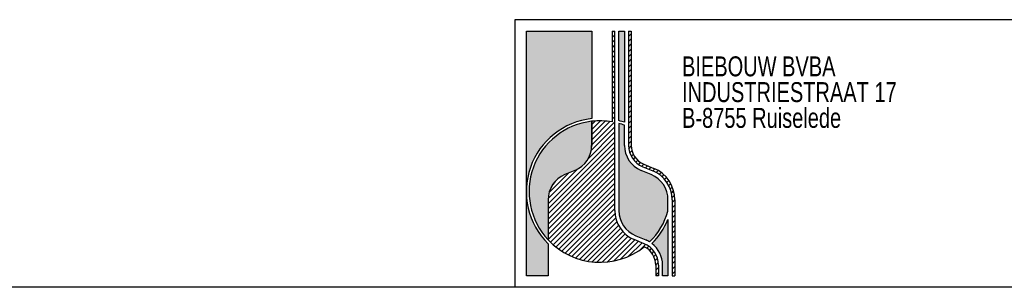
# Model space of a CAD drawing. Header units: millimetres. Extents: x 8 to 586, y 8 to 412.
# Tile 1 of 5: x 96 to 269, y 8 to 55. Entities that reach past the tile are written whole.
import ezdxf

# ---------------------------------------------------------------- set-up
doc = ezdxf.new("R2010")
doc.units = ezdxf.units.MM
doc.layers.add('HATCH', color=3, linetype='Continuous')
doc.layers.add('TEXT', color=2, linetype='Continuous')
doc.layers.add('OUTLINE', color=7, linetype='Continuous', lineweight=25)
doc.styles.add('SLDTEXTSTYLE0', font='TXT', dxfattribs={"width": 0.75})

# ---------------------------------------------------------------- blocks, each defined once
blk = doc.blocks.new('SW_NOTE_0_4')
at = {"layer": 'TEXT', "color": 0, "char_height": 3.5, "attachment_point": 1, "style": 'SLDTEXTSTYLE0'}
for s, insert in [('BIEBOUW BVBA', (0, 4.497652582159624)), ('INDUSTRIESTRAAT 17', (0, -0.02804194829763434)), ('B-8755 Ruiselede', (0, -4.553736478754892))]:
    blk.add_mtext(s, dxfattribs=dict(at, insert=insert))

msp = doc.modelspace()

# ---------------------------------------------------------------- hatches: boundary and pattern name
at = {"layer": 'HATCH'}
h = msp.add_hatch(color=256, dxfattribs=at)
edge = h.paths.add_edge_path(flags=0)
edge.add_arc((197.9000000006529, 24.81111111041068), 12.89999999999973, 96.37937020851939, 180, ccw=False)
edge.add_line((196.4666666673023, 37.63123418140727), (196.4666666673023, 52.99999999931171))
edge.add_line((196.4666666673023, 52.99999999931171), (185.0000000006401, 52.99999999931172))
edge.add_line((185.0000000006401, 52.99999999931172), (185.0000000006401, 24.81111111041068))
h = msp.add_hatch(dxfattribs=at)
h.set_pattern_fill('LINE', color=256, scale=0.2, angle=45.0000000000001, style=0)
h.set_pattern_definition([(45.0000000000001, (0, 0), (-0.4490128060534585, 0.4490128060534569), [])])
edge = h.paths.add_edge_path(flags=0)
edge.add_arc((193.600000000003, 23.37777777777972), 4.777777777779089, 112.6198649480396, 179.9999999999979)
edge.add_line((188.8222222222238, 23.37777777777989), (188.8222222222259, 16.33139675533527))
edge.add_arc((197.9000000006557, 24.81111111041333), 12.42222222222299, 223.0490797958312, 308.8040060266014)
edge.add_arc((204.1111111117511, 11.9111111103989), 3.583333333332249, 4.661160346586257e-11, 63.954669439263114, ccw=False)
edge.add_line((207.6944444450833, 11.91111111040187), (207.6944444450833, 9.999999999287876))
edge.add_line((207.6944444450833, 9.999999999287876), (208.172222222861, 9.999999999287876))
edge.add_line((208.172222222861, 9.999999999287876), (208.172222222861, 11.91111111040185))
edge.add_arc((204.1111111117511, 11.9111111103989), 4.061111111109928, 4.165230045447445e-11, 67.38013505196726)
edge.add_line((205.6730769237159, 15.65982905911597), (203.9089743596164, 16.39487179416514))
edge.add_arc((206.0222222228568, 21.46666666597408), 5.494444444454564, 179.9999999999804, 247.3801350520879, ccw=False)
edge.add_line((200.5277777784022, 21.46666666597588), (200.5277777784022, 53.00000000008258))
edge.add_line((200.5277777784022, 53.00000000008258), (200.0500000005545, 53.00000000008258))
edge.add_line((200.0500000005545, 53.00000000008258), (200.0500000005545, 37.04586100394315))
edge.add_arc((197.9000000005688, 24.81111111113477), 12.42222222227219, 80.03323369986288, 96.62580956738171)
edge.add_line((196.4666666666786, 37.15036394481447), (196.4666666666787, 32.93333333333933))
edge.add_arc((191.6888888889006, 32.93333333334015), 4.777777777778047, 292.6198649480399, 359.9999999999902, ccw=False)
edge.add_line((193.5264957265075, 28.52307692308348), (191.7623931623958, 27.78803418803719))
h = msp.add_hatch(color=256, dxfattribs=at)
edge = h.paths.add_edge_path(flags=0)
edge.add_arc((197.9000000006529, 24.81111111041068), 12.90000000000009, 70.52877936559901, 74.97388624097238, ccw=False)
edge.add_line((202.2000000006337, 36.97334774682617), (202.2000000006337, 52.99999999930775))
edge.add_line((202.2000000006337, 52.99999999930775), (201.2444444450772, 52.99999999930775))
edge.add_line((201.2444444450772, 52.99999999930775), (201.2444444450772, 37.27003126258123))
h = msp.add_hatch(dxfattribs=at)
h.set_pattern_fill('ANSI31', color=256, scale=0.2, style=0)
h.set_pattern_definition([(45, (0, 0), (-0.4490128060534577, 0.4490128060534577), [])])
edge = h.paths.add_edge_path(flags=0)
edge.add_line((210.5611111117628, 23.37777777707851), (210.5611111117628, 9.999999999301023))
edge.add_line((210.5611111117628, 9.999999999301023), (211.0388888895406, 9.999999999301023))
edge.add_line((211.0388888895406, 9.999999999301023), (211.0388888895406, 23.37777777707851))
edge.add_arc((205.0666666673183, 23.37777777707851), 5.972222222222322, 0, 67.38013505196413)
edge.add_line((207.3636752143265, 28.89059828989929), (205.5995726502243, 29.62564102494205))
edge.add_arc((206.9777777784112, 32.9333333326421), 3.583333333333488, 179.9999999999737, 247.3801350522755, ccw=False)
edge.add_line((203.3944444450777, 32.9333333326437), (203.3944444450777, 52.99999999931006))
edge.add_line((203.3944444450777, 52.99999999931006), (202.9166666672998, 52.99999999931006))
edge.add_line((202.9166666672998, 52.99999999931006), (202.9166666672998, 32.93333333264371))
edge.add_arc((206.9777777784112, 32.9333333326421), 4.061111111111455, 179.9999999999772, 247.3801350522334)
edge.add_line((205.4158119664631, 29.18461538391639), (207.1799145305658, 28.44957264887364))
edge.add_arc((205.0666666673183, 23.37777777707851), 5.494444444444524, -7.958078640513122e-13, 67.38013505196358, ccw=False)
h = msp.add_hatch(color=256, dxfattribs=at)
edge = h.paths.add_edge_path(flags=0)
edge.add_arc((193.600000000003, 23.37777777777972), 4.787777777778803, 112.6198649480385, 179.9999999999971, ccw=False)
edge.add_line((191.7585470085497, 27.79726495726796), (193.5226495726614, 28.53230769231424))
edge.add_arc((191.6888888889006, 32.93333333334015), 4.767777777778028, 292.6198649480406, 359.999999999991)
edge.add_line((196.4566666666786, 32.93333333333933), (196.4566666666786, 37.14919823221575))
edge.add_arc((197.9000000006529, 24.81111111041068), 12.42222222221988, 96.67224550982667, 222.9814690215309)
edge.add_line((188.8122222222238, 16.34211471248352), (188.8122222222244, 23.37777777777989))
h = msp.add_hatch(color=256, dxfattribs=at)
edge = h.paths.add_edge_path(flags=0)
edge.add_line((202.2000000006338, 32.93333333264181), (202.2000000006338, 36.46536376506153))
edge.add_arc((197.9000000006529, 24.81111111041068), 12.42222222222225, 69.74775325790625, 74.38150172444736)
edge.add_line((201.2444444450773, 36.77465140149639), (201.2444444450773, 21.46666666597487))
edge.add_arc((206.0222222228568, 21.46666666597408), 4.777777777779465, 179.9999999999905, 247.3801350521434)
edge.add_line((204.1846153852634, 17.05641025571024), (205.9487179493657, 16.32136752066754))
edge.add_arc((204.1111111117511, 11.9111111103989), 4.777777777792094, 58.207531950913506, 67.38013505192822, ccw=False)
edge.add_arc((197.9000000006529, 24.81111111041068), 12.42222222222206, 314.6385798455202, 344.0576313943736)
edge.add_line((209.8444444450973, 21.39909530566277), (209.8444444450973, 23.37777777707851))
edge.add_arc((205.0666666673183, 23.37777777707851), 4.777777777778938, 0, 67.38013505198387)
edge.add_line((206.9042735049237, 27.78803418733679), (205.1401709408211, 28.52307692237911))
edge.add_arc((206.9777777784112, 32.9333333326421), 4.777777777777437, 180.0000000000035, 247.3801350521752, ccw=False)
h = msp.add_hatch(color=256, dxfattribs=at)
edge = h.paths.add_edge_path(flags=0)
edge.add_arc((197.9000000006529, 24.81111111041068), 12.89999999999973, 180, 225.2750868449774, ccw=False)
edge.add_line((185.0000000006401, 24.81111111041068), (185.0000000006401, 9.999999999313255))
edge.add_line((185.0000000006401, 9.999999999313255), (188.8222222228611, 9.999999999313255))
edge.add_line((188.8222222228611, 9.999999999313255), (188.8222222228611, 15.64574419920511))
h = msp.add_hatch(color=256, dxfattribs=at)
edge = h.paths.add_edge_path(flags=0)
edge.add_arc((197.9000000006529, 24.81111111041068), 12.89999999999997, 315.03754741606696, 337.8083934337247, ccw=False)
edge.add_arc((204.1111111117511, 11.9111111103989), 4.777777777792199, 5.837819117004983e-11, 52.37874481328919, ccw=False)
edge.add_line((208.8888888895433, 11.91111111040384), (208.8888888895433, 9.999999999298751))
edge.add_line((208.8888888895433, 9.999999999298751), (209.8444444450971, 9.999999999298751))
edge.add_line((209.8444444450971, 9.999999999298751), (209.8444444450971, 19.9387146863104))

# ---------------------------------------------------------------- linework, layer by layer
at = {"layer": 'OUTLINE'}
for p, q in [((586, 55.00000000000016), (183, 55.00000000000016)), ((183, 55.00000000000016), (183, 8.000000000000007)), ((185.0000000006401, 52.99999999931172), (196.4666666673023, 52.99999999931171)), ((185.0000000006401, 9.999999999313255), (185.0000000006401, 52.99999999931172)), ((196.4666666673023, 52.99999999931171), (196.4666666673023, 37.63123418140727)), ((200.0500000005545, 53.00000000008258), (200.5277777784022, 53.00000000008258)), ((200.0500000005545, 53.00000000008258), (200.0500000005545, 37.04586100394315)), ((200.5277777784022, 21.46666666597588), (200.5277777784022, 53.00000000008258)), ((201.2444444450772, 52.99999999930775), (202.2000000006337, 52.99999999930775)), ((201.2444444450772, 37.27003126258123), (201.2444444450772, 52.99999999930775)), ((202.2000000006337, 52.99999999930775), (202.2000000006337, 36.97334774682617)), ((202.9166666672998, 52.99999999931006), (203.3944444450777, 52.99999999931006)), ((202.9166666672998, 52.99999999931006), (202.9166666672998, 32.93333333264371)), ((203.3944444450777, 52.99999999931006), (203.3944444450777, 32.9333333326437)), ((196.4566666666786, 37.14919823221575), (196.4566666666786, 32.93333333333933)), ((196.4666666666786, 37.15036394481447), (196.4666666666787, 32.93333333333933)), ((201.2444444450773, 36.77465140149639), (201.2444444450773, 21.46666666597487)), ((202.2000000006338, 32.93333333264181), (202.2000000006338, 36.46536376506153)), ((205.5995726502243, 29.62564102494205), (207.3636752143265, 28.89059828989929)), ((193.5226495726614, 28.53230769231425), (191.7585470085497, 27.79726495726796)), ((193.5264957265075, 28.52307692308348), (191.7623931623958, 27.78803418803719)), ((206.9042735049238, 27.78803418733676), (205.1401709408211, 28.52307692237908)), ((205.4158119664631, 29.1846153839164), (207.1799145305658, 28.44957264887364)), ((188.8122222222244, 23.37777777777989), (188.8122222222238, 16.34211471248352)), ((188.8222222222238, 23.37777777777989), (188.8222222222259, 16.33139675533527)), ((209.8444444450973, 21.39909530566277), (209.8444444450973, 23.37777777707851)), ((210.5611111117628, 23.37777777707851), (210.5611111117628, 9.999999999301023)), ((211.0388888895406, 23.37777777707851), (211.0388888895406, 9.999999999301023)), ((209.8444444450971, 19.9387146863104), (209.8444444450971, 9.999999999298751)), ((188.8222222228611, 15.64574419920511), (188.8222222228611, 9.999999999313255)), ((205.6730769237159, 15.65982905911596), (203.9089743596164, 16.39487179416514)), ((204.1846153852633, 17.05641025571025), (205.9487179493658, 16.32136752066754)), ((207.6944444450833, 11.91111111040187), (207.6944444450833, 9.999999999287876)), ((208.172222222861, 11.91111111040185), (208.172222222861, 9.999999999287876)), ((208.8888888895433, 9.999999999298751), (208.8888888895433, 11.91111111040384)), ((188.8222222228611, 9.999999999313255), (185.0000000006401, 9.999999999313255)), ((208.172222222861, 9.999999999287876), (207.6944444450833, 9.999999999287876)), ((209.8444444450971, 9.999999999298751), (208.8888888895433, 9.999999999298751)), ((210.5611111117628, 9.999999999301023), (211.0388888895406, 9.999999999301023)), ((586, 8.000000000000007), (8.000000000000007, 8.000000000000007))]:
    msp.add_line(p, q, dxfattribs=at)
for centre, radius, start, end in [((197.9000000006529, 24.81111111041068), 12.89999999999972, 96.3793702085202, 225.2750868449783), ((197.9000000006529, 24.81111111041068), 12.42222222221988, 96.67224550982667, 222.9814690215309), ((197.9000000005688, 24.81111111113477), 12.4222222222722, 80.03323369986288, 96.62580956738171), ((197.9000000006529, 24.81111111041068), 12.90000000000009, 70.52877936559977, 74.97388624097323), ((197.9000000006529, 24.81111111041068), 12.42222222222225, 69.74775325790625, 74.38150172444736), ((191.6888888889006, 32.93333333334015), 4.767777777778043, 292.6198649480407, 359.999999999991), ((191.6888888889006, 32.93333333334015), 4.77777777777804, 292.6198649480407, 359.999999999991), ((206.9777777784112, 32.9333333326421), 4.777777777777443, 180.0000000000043, 247.3801350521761), ((206.9777777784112, 32.9333333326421), 4.061111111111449, 179.9999999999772, 247.3801350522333), ((206.9777777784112, 32.9333333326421), 3.583333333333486, 179.9999999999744, 247.3801350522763), ((193.600000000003, 23.37777777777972), 4.787777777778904, 112.6198649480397, 179.9999999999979), ((193.600000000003, 23.37777777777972), 4.777777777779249, 112.6198649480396, 179.9999999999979), ((205.0666666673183, 23.37777777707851), 4.777777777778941, 0, 67.38013505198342), ((205.0666666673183, 23.37777777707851), 5.494444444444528, 0, 67.38013505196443), ((205.0666666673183, 23.37777777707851), 5.972222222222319, 0, 67.38013505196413), ((206.0222222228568, 21.46666666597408), 5.494444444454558, 179.9999999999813, 247.3801350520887), ((206.0222222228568, 21.46666666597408), 4.777777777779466, 179.9999999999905, 247.3801350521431), ((197.9000000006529, 24.81111111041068), 12.42222222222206, 314.6385798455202, 344.0576313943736), ((197.9000000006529, 24.81111111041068), 12.89999999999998, 315.0375474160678, 337.8083934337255), ((197.9000000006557, 24.81111111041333), 12.42222222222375, 223.0490797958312, 308.8040060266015), ((204.1111111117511, 11.9111111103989), 4.061111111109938, 4.165230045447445e-11, 67.38013505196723), ((204.1111111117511, 11.9111111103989), 4.777777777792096, 58.20753195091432, 67.38013505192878), ((204.1111111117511, 11.9111111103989), 4.77777777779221, 5.924175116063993e-11, 52.37874481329), ((204.1111111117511, 11.9111111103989), 3.583333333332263, 4.737635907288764e-11, 63.95466943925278)]:
    msp.add_arc(centre, radius, start, end, dxfattribs=at)

# ---------------------------------------------------------------- block references
at = {"layer": 'TEXT'}
msp.add_blockref('SW_NOTE_0_4', (212.3116075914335, 44.05647200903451), dxfattribs=at)

doc.saveas('drawing.dxf')
